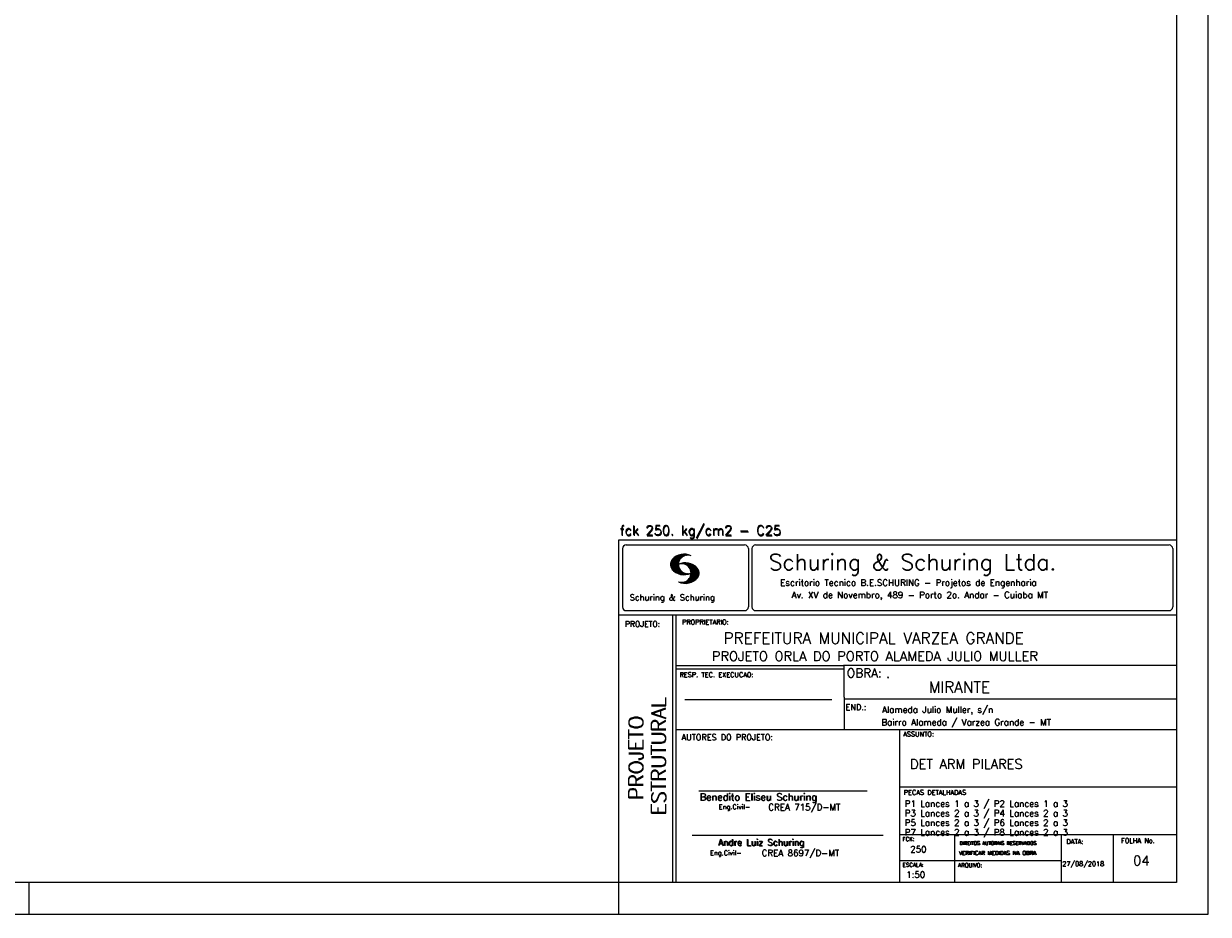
# Model space of a CAD drawing. Extents: x 0 to 84.1, y 0 to 59.4.
# Tile 4 of 6: x 46.9 to 84.1, y 0 to 28. Entities that reach past the tile are written whole.
import ezdxf

# ---------------------------------------------------------------- set-up
doc = ezdxf.new("R2010")
doc.units = 0
doc.header["$MEASUREMENT"] = 0
doc.layers.add('1', color=1, linetype='CONTINUOUS')
doc.layers.add('2', color=2, linetype='CONTINUOUS')
doc.styles.get("Standard").update_dxf_attribs({"font": 'ROMANS.SHX'})

msp = doc.modelspace()

# ---------------------------------------------------------------- linework, layer by layer
at = {"layer": '2', "linetype": 'Continuous'}
for p, q in [((84.100006, 0), (84.100006, 59.400002)), ((65.600006, 11.755142), (83.100006, 11.755135)), ((65.600006, 1), (65.600006, 11.755142)), ((65.832489, 11.593918), (69.548996, 11.593918)), ((69.895248, 11.593918), (82.867508, 11.593918)), ((65.715988, 11.477417), (65.715988, 9.648308)), ((67.221771, 10.985771), (67.52832, 11.29232)), ((67.222122, 10.971992), (67.545929, 11.295792)), ((67.222168, 11.000305), (67.508011, 11.286148)), ((67.222488, 10.958214), (67.56427, 11.300003)), ((67.224365, 11.016647), (67.488403, 11.280685)), ((67.224472, 10.94606), (67.581131, 11.302727)), ((67.226578, 11.03299), (67.465408, 11.271812)), ((67.2267, 10.934158), (67.596313, 11.303772)), ((67.228943, 10.922256), (67.612335, 11.305649)), ((67.232178, 10.911354), (67.626831, 11.306015)), ((67.232437, 11.052986), (67.439468, 11.26001)), ((67.235916, 10.900948), (67.642014, 11.307053)), ((67.239258, 11.073952), (67.410522, 11.245209)), ((67.239655, 10.890556), (67.656281, 11.307182)), ((67.243561, 10.880333), (67.66925, 11.306015)), ((67.252747, 11.10157), (67.374313, 11.223145)), ((67.608673, 11.2313), (67.68306, 11.305702)), ((67.638062, 11.246552), (67.69574, 11.30423)), ((67.662872, 11.257233), (67.708405, 11.302757)), ((67.681976, 11.262199), (67.721237, 11.30146)), ((67.702469, 11.268562), (67.733063, 11.299149)), ((67.718491, 11.270424), (67.744904, 11.296837)), ((67.734482, 11.272285), (67.757004, 11.294807)), ((67.750473, 11.274147), (67.768555, 11.292221)), ((69.665497, 11.477417), (69.665497, 9.648308)), ((69.778748, 11.477417), (69.778748, 9.648308)), ((82.984009, 11.477417), (82.984009, 9.648308)), ((67.248611, 10.871239), (67.520584, 11.143219)), ((67.253647, 10.862129), (67.502121, 11.110611)), ((67.258682, 10.853035), (67.491592, 11.085945)), ((67.264267, 10.84449), (67.483597, 11.06382)), ((67.270782, 10.836868), (67.47966, 11.045746)), ((67.277298, 10.829247), (67.475876, 11.027817)), ((67.283813, 10.821625), (67.474167, 11.011971)), ((67.290558, 10.814232), (67.473114, 10.99678)), ((67.296936, 10.807419), (67.470306, 10.980797)), ((67.304733, 10.800133), (67.473206, 10.968597)), ((67.311829, 10.793083), (67.474121, 10.955383)), ((67.319168, 10.786293), (67.475159, 10.942276)), ((67.326828, 10.779808), (67.477615, 10.930595)), ((67.334488, 10.773323), (67.480087, 10.918922)), ((67.342133, 10.766846), (67.482544, 10.907249)), ((67.350098, 10.760674), (67.485901, 10.896469)), ((67.358337, 10.754768), (67.489655, 10.886078)), ((67.366577, 10.748863), (67.493408, 10.875694)), ((67.374802, 10.742966), (67.497208, 10.865356)), ((67.383392, 10.737427), (67.502075, 10.856102)), ((67.392227, 10.732109), (67.506958, 10.84684)), ((67.401062, 10.726807), (67.511841, 10.837578)), ((67.409882, 10.721497), (67.516922, 10.828537)), ((67.419189, 10.71666), (67.522842, 10.820305)), ((67.428635, 10.711967), (67.528748, 10.812088)), ((67.43808, 10.707275), (67.534668, 10.803864)), ((67.44754, 10.702599), (67.540802, 10.79586)), ((67.457642, 10.698563), (67.547699, 10.78862)), ((67.467743, 10.694519), (67.554611, 10.781387)), ((67.531494, 10.998619), (67.546158, 11.013283)), ((67.548691, 11.001663), (67.565323, 11.018303)), ((67.563156, 11.001991), (67.584885, 11.023735)), ((67.577606, 11.002319), (67.601898, 11.026611)), ((67.592072, 11.002647), (67.619476, 11.030045)), ((67.604584, 11.001007), (67.635239, 11.03167)), ((67.617233, 10.999535), (67.651505, 11.033806)), ((67.62999, 10.998154), (67.666199, 11.034363)), ((67.64122, 10.995239), (67.680893, 11.03492)), ((67.652435, 10.992317), (67.695602, 11.035484)), ((67.664337, 10.990074), (67.708984, 11.034729)), ((67.671295, 10.38913), (68.095734, 10.813568)), ((67.674881, 10.986488), (67.72316, 11.034767)), ((67.684326, 10.981789), (67.736191, 11.033653)), ((67.685135, 10.388832), (68.100952, 10.804665)), ((67.694321, 10.977654), (67.748459, 11.031792)), ((67.698959, 10.388527), (68.104996, 10.794571)), ((67.704605, 10.973801), (67.761597, 11.0308)), ((67.713776, 10.389206), (68.107529, 10.782967)), ((67.71431, 10.969368), (67.773758, 11.028824)), ((67.722412, 10.963333), (67.785233, 11.026146)), ((67.732498, 10.959282), (67.797607, 11.024391)), ((67.740387, 10.953033), (67.808838, 11.021484)), ((67.749115, 10.947632), (67.819702, 11.018219)), ((67.756165, 10.940536), (67.830765, 11.015137)), ((67.765198, 10.93544), (67.841873, 11.012115)), ((67.77211, 10.928207), (67.852234, 11.008339)), ((67.779831, 10.921783), (67.86261, 11.004555)), ((67.785919, 10.913734), (67.873306, 11.001122)), ((67.794006, 10.907692), (67.883316, 10.997002)), ((67.799911, 10.899467), (67.892731, 10.992279)), ((67.806625, 10.892029), (67.902451, 10.987854)), ((67.811752, 10.883018), (67.912231, 10.983505)), ((67.817657, 10.874802), (67.921875, 10.979012)), ((67.822357, 10.554344), (68.091095, 10.823074)), ((67.823761, 10.866768), (67.930435, 10.973442)), ((67.829498, 10.858353), (67.940002, 10.968857)), ((67.833527, 10.848244), (67.948654, 10.963379)), ((67.838394, 10.838989), (67.957047, 10.957634)), ((67.840729, 10.586838), (68.086777, 10.832893)), ((67.843323, 10.829773), (67.965561, 10.952019)), ((67.848358, 10.817596), (67.975677, 10.944923)), ((67.848709, 10.608963), (68.081818, 10.842072)), ((67.852341, 10.806755), (67.985031, 10.939453)), ((67.856201, 10.794724), (67.99379, 10.932312)), ((67.856934, 10.63131), (68.075089, 10.849472)), ((67.859863, 10.781189), (68.003067, 10.924393)), ((67.860703, 10.649239), (68.070358, 10.858894)), ((67.862656, 10.768639), (68.011749, 10.91774)), ((67.865173, 10.667847), (68.063507, 10.866165)), ((67.865234, 10.753647), (68.02092, 10.90934)), ((67.866241, 10.683037), (68.057556, 10.874352)), ((67.866318, 10.73967), (68.029205, 10.90255)), ((67.867294, 10.698235), (68.049774, 10.880722)), ((67.867905, 10.725861), (68.036682, 10.894646)), ((67.868118, 10.711845), (68.043793, 10.887527)), ((67.477829, 10.690483), (67.561508, 10.774155)), ((67.488205, 10.686714), (67.568588, 10.767105)), ((67.499008, 10.683372), (67.576477, 10.760849)), ((67.509796, 10.680031), (67.584366, 10.754601)), ((67.520599, 10.676697), (67.592255, 10.74836)), ((67.532074, 10.674026), (67.600327, 10.742287)), ((67.543625, 10.671448), (67.609238, 10.737053)), ((67.550323, 10.409546), (67.562592, 10.421799)), ((67.555176, 10.668869), (67.618134, 10.731819)), ((67.561462, 10.40654), (67.576416, 10.421486)), ((67.5672, 10.666748), (67.627045, 10.726585)), ((67.572601, 10.403542), (67.590225, 10.421173)), ((67.579605, 10.665009), (67.636261, 10.721664)), ((67.583755, 10.400551), (67.606155, 10.422958)), ((67.591995, 10.663277), (67.646255, 10.717522)), ((67.595673, 10.398346), (67.622162, 10.424828)), ((67.604782, 10.661919), (67.65625, 10.713379)), ((67.607605, 10.396141), (67.639587, 10.428116)), ((67.618134, 10.66114), (67.666229, 10.709244)), ((67.619553, 10.393929), (67.658707, 10.43309)), ((67.6315, 10.660355), (67.67691, 10.705772)), ((67.632141, 10.392387), (67.679932, 10.440178)), ((67.644958, 10.391075), (67.704071, 10.450188)), ((67.645309, 10.660042), (67.688126, 10.70285)), ((67.657776, 10.389755), (67.737152, 10.469131)), ((67.65976, 10.660355), (67.699341, 10.699936)), ((67.67421, 10.660667), (67.710678, 10.697136)), ((67.690598, 10.661674), (67.723846, 10.694931)), ((67.70816, 10.663521), (67.737625, 10.692986)), ((67.725296, 10.665939), (67.750778, 10.691422)), ((67.728806, 10.390091), (68.110825, 10.77211)), ((67.741867, 10.668861), (67.765747, 10.692741)), ((67.744095, 10.391251), (68.114105, 10.761261)), ((67.760269, 10.672806), (67.780136, 10.69268)), ((67.760544, 10.393555), (68.11557, 10.748596)), ((67.776978, 10.395859), (68.117249, 10.736137)), ((67.780106, 10.677895), (67.794464, 10.692261)), ((67.794464, 10.692261), (67.796539, 10.694336)), ((67.794861, 10.399597), (68.118942, 10.723679)), ((67.798126, 10.683296), (67.810562, 10.69574)), ((67.813049, 10.403664), (68.118515, 10.709122)), ((67.817169, 10.689835), (67.825378, 10.698044)), ((67.832825, 10.409302), (68.118134, 10.694611)), ((67.833084, 10.695976), (67.839569, 10.702461)), ((67.853302, 10.415634), (68.117767, 10.680092)), ((67.876404, 10.424599), (68.113495, 10.66169)), ((67.901276, 10.435333), (68.110229, 10.644287)), ((67.929581, 10.449501), (68.101624, 10.621544)), ((67.966125, 10.471909), (68.08902, 10.594803)), ((68.045029, 10.536674), (68.057724, 10.54937)), ((65.600006, 9.399994), (83.100006, 9.399994)), ((65.832489, 9.531807), (69.548996, 9.531807)), ((67.300385, 5.799995), (67.300385, 9.399994)), ((67.400391, 5.799995), (67.400391, 9.399994)), ((69.895248, 9.531807), (82.867508, 9.531807)), ((83.100006, 9.399994), (83.100006, 1)), ((83.100006, 7.814748), (72.656072, 7.814748)), ((72.668579, 6.816429), (72.668579, 7.814748)), ((72.668579, 7.799995), (67.400391, 7.799995)), ((72.668579, 7.699995), (67.400391, 7.699995)), ((67.670311, 6.739054), (72.288887, 6.739054)), ((72.668579, 6.816429), (72.668579, 5.799995)), ((72.668579, 6.7647), (83.100006, 6.764707)), ((67.300385, 1), (67.300385, 5.799995)), ((67.400391, 1), (67.400391, 5.799995)), ((67.400391, 5.799995), (83.100006, 5.799995)), ((74.420959, 4.799995), (74.420959, 5.799995)), ((74.420959, 1), (74.420959, 4.799995)), ((68.11142, 3.880456), (73.389854, 3.880456)), ((74.420958, 4.005768), (83.100005, 4.005775)), ((67.897606, 2.480272), (73.894493, 2.480272)), ((74.420959, 2.505768), (83.100006, 2.505775)), ((76.14679, 1), (76.14679, 2.505775)), ((79.496475, 1), (79.496475, 2.505775)), ((81.120974, 1), (81.120974, 2.505774)), ((74.420959, 1.691734), (79.496475, 1.691742)), ((47.100006, 0), (47.100006, 1)), ((65.600006, 0), (65.600006, 1)), ((83.100006, 1), (65.600006, 1)), ((0, 0), (84.100006, 0))]:
    msp.add_line(p, q, dxfattribs=at)
msp.add_lwpolyline([(83.100006, 1), (2.5, 1), (2.5, 58.400002), (83.100006, 58.400002), (83.100006, 1)], dxfattribs=at)
for centre, radius, start, end in [((65.832489, 11.477417), 0.116502, 90, 180), ((69.548996, 11.477417), 0.116502, 0, 90), ((69.895248, 11.477417), 0.116502, 90, 180), ((82.867508, 11.477417), 0.116502, 0, 90), ((67.648087, 10.815277), 0.491555, 63.393265, 138.909058), ((67.763229, 10.98333), 0.291044, 68.851509, 291.148499), ((67.465149, 10.982269), 0.243989, 140.229431, 231.895096), ((67.648087, 11.15139), 0.491555, 218.229782, 296.60672), ((67.692337, 10.543831), 0.491555, 41.090942, 116.606735), ((67.577194, 10.711891), 0.291044, 248.851501, 111.148491), ((67.875275, 10.710823), 0.243989, 308.104889, 39.770576), ((67.692337, 10.879951), 0.491555, 243.393265, 321.770233), ((65.832489, 9.648308), 0.116502, 180, 270), ((69.548996, 9.648308), 0.116502, 270, 0), ((69.895248, 9.648308), 0.116502, 180, 270), ((82.867508, 9.648308), 0.116502, 270, 0)]:
    msp.add_arc(centre, radius, start, end, dxfattribs=at)

# ---------------------------------------------------------------- texts
at = {"layer": '1', "linetype": 'Continuous'}
for s, height, p in [('PREFEITURA MUNICIPAL VARZEA GRANDE', 0.35, (68.88924, 8.494706)), ('PROJETO ORLA DO PORTO ALAMEDA JULIO MULLER', 0.3, (68.518476, 7.952581)), ('.', 0.3, (73.984333, 7.423969)), ('MIRANTE', 0.35, (75.330094, 6.957007)), ('Alameda Julio Muller, s/n', 0.2, (73.86333, 6.322955)), ('Bairro Alameda / Varzea Grande - MT', 0.2, (73.840306, 5.930193)), ('DET ARM PILARES', 0.3, (74.737424, 4.567268)), ('P1 Lances 1 a 3 / P2 Lances 1 a 3', 0.2, (74.571808, 3.37457)), ('P3 Lances 2 a 3 / P4 Lances 2 a 3', 0.2, (74.571808, 3.07457)), ('P5 Lances 2 a 3 / P6 Lances 2 a 3', 0.2, (74.571808, 2.77457)), ('P7 Lances 2 a 3 / P8 Lances 2 a 3', 0.2, (74.571808, 2.47457)), ('250', 0.2, (74.745692, 1.940266)), ('27/08/2018', 0.15, (79.520414, 1.512631))]:
    msp.add_text(s, height=height, dxfattribs=at).set_placement(p)
at = {"layer": '1', "linetype": 'Continuous', "insert": (81.741578, 1.834693), "char_height": 0.3, "attachment_point": 1}
msp.add_mtext_dynamic_manual_height_columns('04', width=0.69696765, gutter_width=1, heights=[0], dxfattribs=at)
at = {"layer": '2', "linetype": 'Continuous'}
for s, height, p in [('fck 250. kg/cm2 - C25', 0.3, (65.628578, 11.907463)), ('fck 250. kg/cm2 - C25', 0.3, (65.641754, 11.880586)), ('Schuring & Schuring Ltda.', 0.5, (70.306839, 10.806786)), ('Escritorio Tecnico B.E.SCHURING - Projetos de Engenharia', 0.2, (70.664673, 10.308487)), ('Schuring & Schuring', 0.19, (65.944336, 9.851486)), ('Av. XV de Novembro, 489 - Porto 2o. Andar - Cuiaba MT', 0.2, (71.023193, 9.925888)), ('PROJETO:', 0.175, (65.793152, 9.02159)), ('PROPRIETARIO:', 0.15, (67.584534, 9.097366)), ('RESP. TEC. EXECUCAO:', 0.15, (67.506004, 7.444514)), ('OBRA:', 0.278755, (72.755102, 7.434759)), ('END.:', 0.185837, (72.717902, 6.410233)), ('AUTORES DO PROJETO:', 0.185837, (67.572014, 5.463953)), ('ASSUNTO:', 0.15, (74.525462, 5.581304)), ('Benedito Eliseu Schuring', 0.22, (68.138321, 3.577287)), ('Benedito Eliseu Schuring', 0.22, (68.149795, 3.577287)), ('PECAS DETALHADAS', 0.15, (74.54287, 3.751117)), ('Eng.Civil-', 0.15, (68.737209, 3.298847)), ('CREA 715/D-MT', 0.2, (70.290742, 3.262761)), ('Andre Luiz Schuring', 0.2, (68.716738, 2.158081)), ('Andre Luiz Schuring', 0.2, (68.734296, 2.149201)), ('FCK:', 0.125, (74.500763, 2.299423)), ('DIREITOS AUTORAIS RESERVADOS', 0.11, (76.294724, 2.176125)), ('DIREITOS AUTORAIS RESERVADOS', 0.11, (76.303696, 2.176125)), ('DATA:', 0.15, (79.648044, 2.2071)), ('FOLHA No.', 0.15, (81.365514, 2.23814)), ('Eng.Civil-', 0.15, (68.462773, 1.853248)), ('CREA 8697/D-MT', 0.2, (70.08334, 1.825346)), ('VERIFICAR MEDIDAS NA OBRA', 0.125, (76.271484, 1.861862)), ('VERIFICAR MEDIDAS NA OBRA', 0.125, (76.280457, 1.861862)), ('ESCALA:', 0.125, (74.507034, 1.490738)), ('ARQUIVO:', 0.125, (76.249054, 1.475601)), ('1:50', 0.2, (74.617035, 1.144112))]:
    msp.add_text(s, height=height, dxfattribs=at).set_placement(p)
for s, p in [('ESTRUTURAL', (67.07373, 3.12536)), ('ESTRUTURAL', (67.07373, 3.094507)), ('PROJETO', (66.369095, 3.606125)), ('PROJETO', (66.369095, 3.575272))]:
    msp.add_text(s, height=0.45, rotation=90, dxfattribs=at).set_placement(p)

doc.saveas('drawing.dxf')
